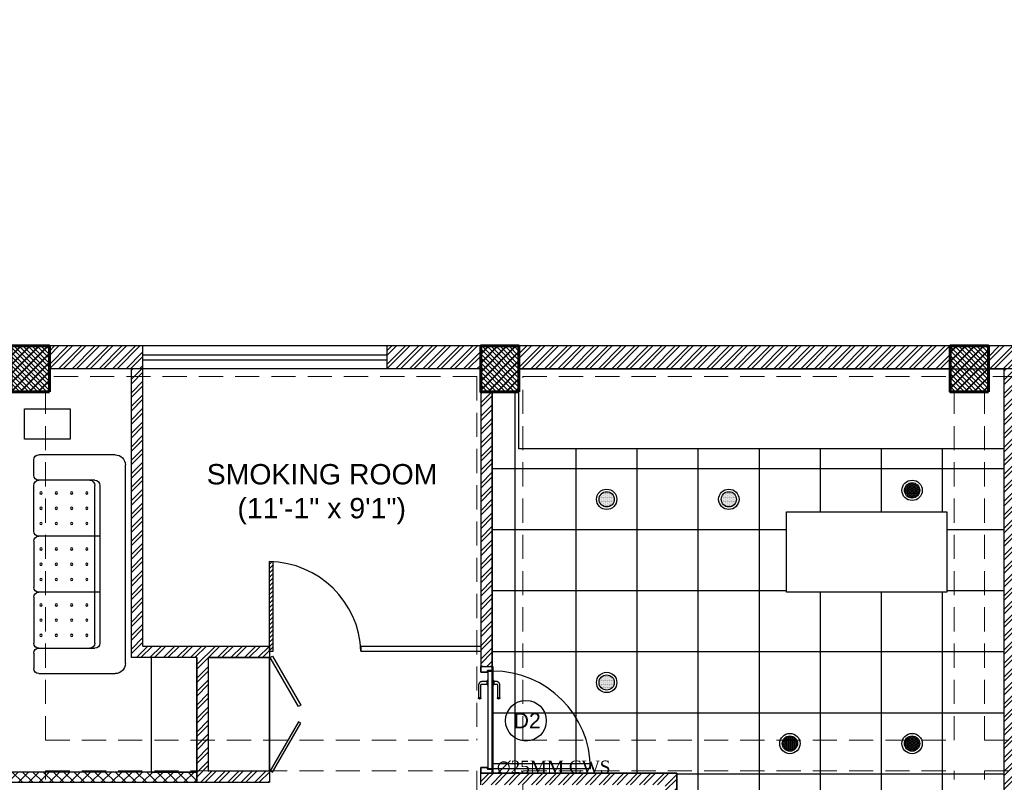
# Model space of a CAD drawing. Header units: inches. Extents: x 113025 to 158499, y 12149 to 30915.
# Tile 131 of 167: x 124874 to 125261, y 29322 to 29621. Entities that reach past the tile are written whole.
import ezdxf

# ---------------------------------------------------------------- set-up
doc = ezdxf.new("R2010")
doc.units = ezdxf.units.IN
doc.header["$MEASUREMENT"] = 0
doc.linetypes.add('HIDDEN', pattern=[0.375, 0.25, -0.125])
doc.layers.add('PD_025_TEXT', color=61, linetype='Continuous')
doc.layers.add('PD_LIGHTING', color=23, linetype='Continuous')
doc.layers.add('PD_BASE', color=8, linetype='Continuous', transparency=0.5)
for name, color, linetype, lineweight in [('PD_COLUMN', 2, 'Continuous', 60), ('PD_DOOR', 42, 'Continuous', 25), ('PD_ELEVATION_03', 80, 'Continuous', 25), ('PD_FIXTURE', 21, 'Continuous', 25), ('PD_HATCH', 45, 'Continuous', 9), ('PP-SPRINKLER PIPE', 1, 'Continuous', 0), ('PP-TEXT', 7, 'Continuous', 40)]:
    doc.layers.add(name, color=color, linetype=linetype, lineweight=lineweight)
doc.styles.add('MtX_Times_New_Roman', font='times.ttf')
doc.styles.get("Standard").update_dxf_attribs({"font": 'arial.ttf', "height": 6})
doc.styles.add('style1', font='arial.ttf', dxfattribs={"height": 500})
pattern_1 = [(45, (268611.2745, 47371.9895), (-1.767766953, 1.767766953), []), (135, (268611.2745, 47371.9895), (-1.767766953, -1.767766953), [])]

# ---------------------------------------------------------------- blocks, each defined once
blk = doc.blocks.new('columns2')
at = {"layer": 'PD_HATCH'}
h = blk.add_hatch(dxfattribs=at)
h.set_pattern_fill('ANSI37', color=256, scale=20)
h.paths.add_polyline_path([(387, -250), (387, -268), (369, -268), (369, -250)])
h.paths.add_polyline_path([(18, 0), (18, -15), (0, -15), (0, 0)])
h.paths.add_polyline_path([(18, -828), (18, -813), (0, -813), (0, -828)])
h.paths.add_polyline_path([(201, -870), (186, -870), (186, -888), (201, -888)])
h.paths.add_polyline_path([(570, -870), (555, -870), (555, -888), (570, -888)])
h.paths.add_polyline_path([(754.5, -870), (739.5, -870), (739.5, -888), (754.5, -888)])
h.paths.add_polyline_path([(934.5, -870), (919.5, -870), (919.5, -888), (934.5, -888)])
h.paths.add_polyline_path([(385.5, -870), (370.5, -870), (370.5, -888), (385.5, -888)])
h.paths.add_polyline_path([(201, 42), (186, 42), (186, 60), (201, 60)])
h.paths.add_polyline_path([(387, -578), (387, -560), (369, -560), (369, -578)])
h.paths.add_polyline_path([(1116, -731.5), (1116, -716.5), (1098, -716.5), (1098, -731.5)])
h.paths.add_polyline_path([(1116, -111.5), (1116, -96.5), (1098, -96.5), (1098, -111.5)])
h.paths.add_polyline_path([(1116, -561.5), (1116, -576.5), (1098, -576.5), (1098, -561.5)])
h.paths.add_polyline_path([(1116, -251.5), (1116, -266.5), (1098, -266.5), (1098, -251.5)])
h.paths.add_polyline_path([(0, -731.5), (0, -716.5), (18, -716.5), (18, -731.5)])
h.paths.add_polyline_path([(0, -111.5), (0, -96.5), (18, -96.5), (18, -111.5)])
h.paths.add_polyline_path([(0, -406.5), (0, -421.5), (18, -421.5), (18, -406.5)])
h.paths.add_polyline_path([(0, -561.5), (0, -576.5), (18, -576.5), (18, -561.5)])
h.paths.add_polyline_path([(0, -251.5), (0, -266.5), (18, -266.5), (18, -251.5)])
h.paths.add_polyline_path([(993, -111.5), (993, -99.5), (984, -99.5), (984, -111.5)])
h.paths.add_polyline_path([(993, -189.5), (993, -201.5), (984, -201.5), (984, -189.5)])
h.paths.add_polyline_path([(903, -111.5), (903, -99.5), (912, -99.5), (912, -111.5)])
h.paths.add_polyline_path([(903, -189.5), (903, -201.5), (912, -201.5), (912, -189.5)])
h.paths.add_polyline_path([(75, -870), (60, -870), (60, -888), (75, -888)])
h.paths.add_polyline_path([(1116, -870), (1101, -870), (1101, -888), (1116, -888)])
h.paths.add_polyline_path([(75, 42), (60, 42), (60, 60), (75, 60)])
h.paths.add_polyline_path([(570, 42), (555, 42), (555, 60), (570, 60)])
h.paths.add_polyline_path([(754.5, 42), (739.5, 42), (739.5, 60), (754.5, 60)])
h.paths.add_polyline_path([(934.5, 42), (919.5, 42), (919.5, 60), (934.5, 60)])
h.paths.add_polyline_path([(385.5, 42), (370.5, 42), (370.5, 60), (385.5, 60)])
h.paths.add_polyline_path([(1116, 42), (1101, 42), (1101, 60), (1116, 60)])
h.paths.add_polyline_path([(738, -250), (738, -268), (756, -268), (756, -250)])
h.paths.add_polyline_path([(756, -578), (756, -560), (738, -560), (738, -578)])
at = {"layer": 'PD_COLUMN'}
for points in [[(201, 42), (186, 42), (186, 60), (201, 60)], [(385.5, 42), (370.5, 42), (370.5, 60), (385.5, 60)], [(570, 42), (555, 42), (555, 60), (570, 60)]]:
    blk.add_lwpolyline(points, close=True, dxfattribs=at)
at = {"layer": 'PD_HATCH', "linetype": 'HIDDEN', "ltscale": 38}
for p, q in [((370.5, 60), (201, 60)), ((385.5, 60), (555, 60)), ((739.5, 60), (570, 60)), ((369, 48), (201, 48)), ((369, 48), (369, -95)), ((387, 48), (555, 48)), ((387, -95), (387, 48)), ((738, 48), (570, 48)), ((199.5, -95), (199.5, 42)), ((556.5, -95), (556.5, 42)), ((568.5, -95), (568.5, 42)), ((199.5, -95), (369, -95)), ((387, -95), (556.5, -95)), ((568.5, -95), (738, -95)), ((199.5, -107), (369, -107)), ((199.5, -253), (199.5, -107)), ((369, -107), (369, -250)), ((387, -250), (387, -107)), ((387, -107), (556.5, -107)), ((556.5, -253), (556.5, -107)), ((568.5, -253), (568.5, -107)), ((568.5, -107), (738, -107))]:
    blk.add_line(p, q, dxfattribs=at)
blk = doc.blocks.new('lgithpnelrt4')
h = blk.add_hatch()
h.set_pattern_fill('DOTS', color=256, scale=5)
h.set_pattern_definition([(0, (-126829, -18216), (0.15625, 0.3125), [0, -0.3125])])
edge = h.paths.add_edge_path()
edge.add_arc((0, 0), 3, 0, 360)
for radius in [4, 3]:
    blk.add_circle((0, 0), radius)
blk = doc.blocks.new('KITCHEN CEILING45')
at = {"layer": 'PD_ELEVATION_03'}
blk.add_lwpolyline([(-201, 305.5), (-190.5, 305.5), (-190.5, 314.5), (-21, 314.5), (-21, 305.5), (-6, 305.5), (-6, 314.5), (0, 314.5), (0, 83.2), (-43.25, 83.2), (-43.25, 78.7), (0, 78.7), (0, 0), (-128.5, 0), (-128.5, 77.75), (-128.5, 78.7), (-85.25, 78.7), (-85.25, 83.2), (-128.5, 83.2), (-128.5, 155.5), (-201, 155.5), (-201, 305.5)], dxfattribs=at)
for points in [[(0, 283), (-190.5, 283), (-190.5, 314.5), (0, 314.5)], [(-85.29, 258.23), (-22.3, 258.23), (-22.3, 226.74), (-85.29, 226.74)]]:
    blk.add_lwpolyline(points, close=True, dxfattribs=at)
at = {"layer": 'PD_FIXTURE'}
for p, q in [((-192, 155.5), (-192, 305.5)), ((-168, 155.5), (-168, 283)), ((-144, 155.5), (-144, 283)), ((-120, 83.2), (-120, 283)), ((-96, 83.2), (-96, 283)), ((-72, 258.23), (-72, 283)), ((-48, 258.23), (-48, 283)), ((-24, 258.23), (-24, 283)), ((0, 275.2), (-201, 275.2)), ((-85.29, 251.2), (-201, 251.2)), ((0, 251.2), (-22.3, 251.2)), ((-85.29, 227.2), (-201, 227.2)), ((-72, 0), (-72, 226.74)), ((-48, 0), (-48, 226.74)), ((-24, 83.2), (-24, 226.74)), ((0, 227.2), (-22.3, 227.2)), ((0, 203.2), (-201, 203.2)), ((0, 179.2), (-201, 179.2)), ((0, 155.2), (-128.5, 155.2)), ((0, 131.2), (-128.5, 131.2)), ((0, 107.2), (-128.5, 107.2)), ((-43.25, 83.2), (-85.25, 83.2)), ((-120, 78.7), (-120, 0)), ((-96, 78.7), (-96, 0)), ((-24, 78.7), (-24, 0)), ((0, 59.2), (-128.5, 59.2)), ((0, 35.2), (-128.5, 35.2)), ((0, 11.2), (-128.5, 11.2))]:
    blk.add_line(p, q, dxfattribs=at)
at = {"layer": 'PD_LIGHTING'}
for p in [(-156, 263.2), (-108, 263.2), (-36, 266.72), (-156, 191.2), (-84, 167.2), (-36, 167.2), (-84, 119.2), (-36, 119.2), (-84, 47.2), (-36, 47.2)]:
    blk.add_blockref('lgithpnelrt4', p, dxfattribs=at)
blk = doc.blocks.new('glassdoor65')
at = {"ltscale": 25}
h = blk.add_hatch(dxfattribs=at)
h.set_pattern_fill('ANSI31', color=251, scale=9.6, angle=180, style=0)
h.set_pattern_definition([(225, (-60563.519, -11827.7423), (0.848528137, -0.848528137), [])])
edge = h.paths.add_edge_path()
edge.add_arc((0, 0), 35.19, 87.6548, 90, ccw=False)
edge.add_line((1.44, 35.16), (1.44, 0))
edge.add_line((1.44, 0), (0, 0))
edge.add_line((0, 0), (0, 35.19))
at = {"color": 251, "ltscale": 25}
for p, q in [((0, 0), (0, 35.19)), ((1.44, 0), (1.44, 35.16)), ((0, 0), (1.44, 0))]:
    blk.add_line(p, q, dxfattribs=at)
blk.add_arc((-0.59, -1.42), 36.62, 2.2238, 89.0791, dxfattribs=at)
blk = doc.blocks.new('door 1')
at = {"layer": 'PD_DOOR', "color": 251}
for p, q in [((159756, 15338), (159696, 15338)), ((159696, 15338), (159696, 15313)), ((159696, 15313), (159696, 15338)), ((159696, 15338), (159756, 15338)), ((159696, 15213), (159696, 15338)), ((159696, 15313), (159698, 15313)), ((159698, 15313), (159696, 15313)), ((159698, 15313), (159698, 15336)), ((159698, 15336), (159754, 15336)), ((159754, 15336), (159698, 15336)), ((159698, 15336), (159698, 15313)), ((159754, 15336), (159754, 15268)), ((159754, 15268), (159754, 15336)), ((159756, 15266), (159756, 15338)), ((159756, 15338), (159756, 15266)), ((160473, 15356), (160473, 15360)), ((160473, 15360), (160473, 15356)), ((160603, 15360), (160473, 15360)), ((160473, 15360), (160473, 15336)), ((160473, 15360), (160473, 15360)), ((160473, 15335), (160473, 15360)), ((160473, 15335), (160473, 15339)), ((160473, 15339), (160473, 15335)), ((160473, 15336), (160473, 15335)), ((160473, 15335), (160603, 15335)), ((160615, 15323), (160615, 15273)), ((160640, 15273), (160640, 15323)), ((160796, 15338), (160736, 15338)), ((160736, 15338), (160736, 15266)), ((160736, 15266), (160736, 15338)), ((160736, 15338), (160796, 15338)), ((160738, 15268), (160738, 15336)), ((160738, 15336), (160794, 15336)), ((160794, 15336), (160738, 15336)), ((160738, 15336), (160738, 15268)), ((160794, 15336), (160794, 15313)), ((160794, 15313), (160794, 15336)), ((160794, 15313), (160796, 15313)), ((160796, 15313), (160794, 15313)), ((160796, 15313), (160796, 15338)), ((160796, 15338), (160796, 15313)), ((160796, 15338), (160796, 15213)), ((159698, 15238), (159696, 15238)), ((159696, 15238), (159696, 15213)), ((159696, 15213), (159696, 15238)), ((159696, 15238), (159698, 15238)), ((159696, 15213), (159741, 15213)), ((159741, 15213), (159696, 15213)), ((159696, 15213), (159744, 15213)), ((159744, 15213), (159696, 15213)), ((159698, 15215), (159698, 15238)), ((159698, 15238), (159698, 15215)), ((159739, 15215), (159698, 15215)), ((159698, 15215), (159739, 15215)), ((159754, 15268), (159739, 15268)), ((159739, 15268), (159739, 15215)), ((159739, 15215), (159739, 15268)), ((159739, 15268), (159754, 15268)), ((159741, 15213), (159741, 15266)), ((159741, 15266), (159756, 15266)), ((159756, 15266), (159741, 15266)), ((159741, 15266), (159741, 15213)), ((160748, 15263), (159744, 15263)), ((159744, 15263), (159744, 15213)), ((160748, 15263), (159744, 15263)), ((159744, 15263), (159744, 15213)), ((159794, 15213), (159744, 15213)), ((159744, 15213), (159744, 14209)), ((159744, 15213), (160748, 15213)), ((159744, 15213), (159794, 15213)), ((159744, 15213), (159794, 15213)), ((159794, 15213), (159744, 15213)), ((159794, 14209), (159794, 15213)), ((159794, 15213), (160748, 15213)), ((159794, 15213), (160748, 15213)), ((160748, 15213), (159794, 15213)), ((160605, 15273), (160605, 15263)), ((160622, 15273), (160605, 15273)), ((160605, 15273), (160622, 15273)), ((160650, 15263), (160605, 15263)), ((160605, 15263), (160650, 15263)), ((160605, 15213), (160605, 15203)), ((160605, 15213), (160650, 15213)), ((160639, 15213), (160605, 15213)), ((160605, 15203), (160650, 15203)), ((160650, 15203), (160605, 15203)), ((160640, 15273), (160615, 15273)), ((160615, 15273), (160622, 15273)), ((160615, 15203), (160615, 15178)), ((160615, 15203), (160640, 15203)), ((160640, 15203), (160615, 15203)), ((160618, 15268), (160618, 15263)), ((160638, 15268), (160618, 15268)), ((160618, 15268), (160638, 15268)), ((160638, 15263), (160618, 15263)), ((160618, 15263), (160638, 15263)), ((160618, 15213), (160618, 15208)), ((160618, 15213), (160638, 15213)), ((160618, 15213), (160618, 15213)), ((160638, 15213), (160618, 15213)), ((160618, 15208), (160638, 15208)), ((160638, 15208), (160618, 15208)), ((160622, 15273), (160625, 15273)), ((160625, 15273), (160628, 15273)), ((160628, 15273), (160631, 15273)), ((160628, 15273), (160650, 15273)), ((160631, 15273), (160634, 15273)), ((160634, 15273), (160640, 15273)), ((160650, 15273), (160634, 15273)), ((160638, 15263), (160638, 15268)), ((160638, 15208), (160638, 15213)), ((160650, 15213), (160639, 15213)), ((160640, 15178), (160640, 15203)), ((160650, 15263), (160650, 15273)), ((160650, 15203), (160650, 15213)), ((160736, 15266), (160751, 15266)), ((160751, 15266), (160736, 15266)), ((160753, 15268), (160738, 15268)), ((160738, 15268), (160753, 15268)), ((160748, 15213), (160748, 15263)), ((160748, 15263), (160748, 15213)), ((160748, 15213), (160796, 15213)), ((160796, 15213), (160748, 15213)), ((160751, 15266), (160751, 15213)), ((160751, 15213), (160751, 15266)), ((160751, 15213), (160796, 15213)), ((160796, 15213), (160751, 15213)), ((160753, 15215), (160753, 15268)), ((160753, 15268), (160753, 15215)), ((160794, 15215), (160753, 15215)), ((160753, 15215), (160794, 15215)), ((160796, 15238), (160794, 15238)), ((160794, 15238), (160794, 15215)), ((160794, 15215), (160794, 15238)), ((160794, 15238), (160796, 15238)), ((160796, 15213), (160796, 15238)), ((160796, 15238), (160796, 15213)), ((160473, 15165), (160473, 15161)), ((160473, 15161), (160473, 15165)), ((160603, 15165), (160473, 15165)), ((160473, 15165), (160473, 15141)), ((160473, 15165), (160473, 15165)), ((160473, 15140), (160473, 15165)), ((160473, 15144), (160473, 15140)), ((160473, 15140), (160473, 15144)), ((160473, 15141), (160473, 15140)), ((160473, 15140), (160603, 15140)), ((159744, 14209), (159794, 14209))]:
    blk.add_line(p, q, dxfattribs=at)
at = {"layer": 'PD_DOOR', "color": 251, "flags": 128}
for points in [[(160460, 15348), (160460, 15348), (160460, 15349), (160461, 15349), (160461, 15350), (160461, 15350), (160461, 15351), (160461, 15351), (160461, 15352), (160461, 15352), (160461, 15353), (160462, 15353), (160462, 15353), (160462, 15354), (160462, 15354), (160463, 15355), (160463, 15355), (160463, 15356), (160464, 15356), (160464, 15356), (160464, 15357), (160465, 15357), (160465, 15357), (160465, 15358), (160466, 15358), (160466, 15358), (160467, 15358), (160467, 15359), (160467, 15359), (160468, 15359), (160468, 15359), (160469, 15359), (160469, 15360), (160470, 15360), (160470, 15360), (160471, 15360), (160471, 15360), (160472, 15360), (160472, 15360), (160473, 15360), (160473, 15360)], [(160473, 15335), (160472, 15335), (160472, 15335), (160471, 15335), (160471, 15335), (160470, 15335), (160470, 15336), (160469, 15336), (160469, 15336), (160469, 15336), (160468, 15336), (160468, 15336), (160467, 15337), (160467, 15337), (160466, 15337), (160466, 15337), (160465, 15338), (160465, 15338), (160465, 15338), (160464, 15339), (160464, 15339), (160464, 15339), (160463, 15340), (160463, 15340), (160463, 15340), (160462, 15341), (160462, 15341), (160462, 15342), (160462, 15342), (160461, 15343), (160461, 15343), (160461, 15344), (160461, 15344), (160461, 15345), (160461, 15345), (160461, 15346), (160461, 15346), (160460, 15347), (160460, 15347), (160460, 15348), (160460, 15348)], [(160640, 15323), (160640, 15324), (160640, 15326), (160640, 15327), (160640, 15329), (160640, 15330), (160639, 15332), (160639, 15333), (160639, 15334), (160638, 15336), (160637, 15337), (160637, 15339), (160636, 15340), (160635, 15341), (160635, 15343), (160634, 15344), (160633, 15345), (160632, 15346), (160631, 15347), (160630, 15348), (160629, 15350), (160628, 15351), (160627, 15352), (160626, 15352), (160624, 15353), (160623, 15354), (160622, 15355), (160621, 15356), (160619, 15356), (160618, 15357), (160617, 15358), (160615, 15358), (160614, 15359), (160612, 15359), (160611, 15359), (160609, 15360), (160608, 15360), (160606, 15360), (160605, 15360), (160603, 15360), (160603, 15360)], [(160603, 15335), (160603, 15335), (160604, 15335), (160604, 15335), (160605, 15335), (160605, 15335), (160606, 15335), (160606, 15335), (160607, 15335), (160607, 15334), (160608, 15334), (160608, 15334), (160609, 15334), (160609, 15333), (160610, 15333), (160610, 15333), (160610, 15333), (160611, 15332), (160611, 15332), (160612, 15332), (160612, 15331), (160612, 15331), (160613, 15331), (160613, 15330), (160613, 15330), (160613, 15329), (160614, 15329), (160614, 15329), (160614, 15328), (160614, 15328), (160615, 15327), (160615, 15327), (160615, 15326), (160615, 15326), (160615, 15325), (160615, 15325), (160615, 15324), (160615, 15324), (160615, 15323), (160615, 15323), (160615, 15323)], [(160460, 15153), (160460, 15153), (160460, 15154), (160461, 15154), (160461, 15155), (160461, 15155), (160461, 15156), (160461, 15156), (160461, 15157), (160461, 15157), (160461, 15158), (160462, 15158), (160462, 15158), (160462, 15159), (160462, 15159), (160463, 15160), (160463, 15160), (160463, 15161), (160464, 15161), (160464, 15161), (160464, 15162), (160465, 15162), (160465, 15162), (160465, 15163), (160466, 15163), (160466, 15163), (160467, 15163), (160467, 15164), (160467, 15164), (160468, 15164), (160468, 15164), (160469, 15164), (160469, 15165), (160470, 15165), (160470, 15165), (160471, 15165), (160471, 15165), (160472, 15165), (160472, 15165), (160473, 15165), (160473, 15165)], [(160473, 15140), (160472, 15140), (160472, 15140), (160471, 15140), (160471, 15140), (160470, 15140), (160470, 15141), (160469, 15141), (160469, 15141), (160469, 15141), (160468, 15141), (160468, 15141), (160467, 15142), (160467, 15142), (160466, 15142), (160466, 15142), (160465, 15143), (160465, 15143), (160465, 15143), (160464, 15144), (160464, 15144), (160464, 15144), (160463, 15145), (160463, 15145), (160463, 15145), (160462, 15146), (160462, 15146), (160462, 15147), (160462, 15147), (160461, 15148), (160461, 15148), (160461, 15149), (160461, 15149), (160461, 15150), (160461, 15150), (160461, 15151), (160461, 15151), (160460, 15152), (160460, 15152), (160460, 15153), (160460, 15153)], [(160603, 15140), (160604, 15140), (160606, 15140), (160607, 15140), (160609, 15141), (160610, 15141), (160612, 15141), (160613, 15142), (160615, 15142), (160616, 15143), (160618, 15143), (160619, 15144), (160620, 15144), (160622, 15145), (160623, 15146), (160624, 15147), (160625, 15148), (160627, 15148), (160628, 15149), (160629, 15150), (160630, 15152), (160631, 15153), (160632, 15154), (160633, 15155), (160634, 15156), (160634, 15157), (160635, 15159), (160636, 15160), (160637, 15161), (160637, 15163), (160638, 15164), (160638, 15165), (160639, 15167), (160639, 15168), (160640, 15170), (160640, 15171), (160640, 15173), (160640, 15174), (160640, 15176), (160640, 15177), (160640, 15178)], [(160615, 15178), (160615, 15177), (160615, 15177), (160615, 15176), (160615, 15176), (160615, 15175), (160615, 15175), (160615, 15174), (160615, 15174), (160615, 15173), (160614, 15173), (160614, 15172), (160614, 15172), (160614, 15171), (160614, 15171), (160613, 15171), (160613, 15170), (160613, 15170), (160612, 15169), (160612, 15169), (160612, 15169), (160611, 15168), (160611, 15168), (160611, 15168), (160610, 15167), (160610, 15167), (160609, 15167), (160609, 15167), (160608, 15166), (160608, 15166), (160607, 15166), (160607, 15166), (160607, 15166), (160606, 15166), (160606, 15165), (160605, 15165), (160605, 15165), (160604, 15165), (160604, 15165), (160603, 15165), (160603, 15165)]]:
    blk.add_lwpolyline(points, dxfattribs=at)
at = {"layer": 'PD_DOOR', "color": 251}
blk.add_arc((159744, 15213), 1004, 270, 0, dxfattribs=at)
blk = doc.blocks.new('DOOR1')
at = {"color": 251, "xscale": 0.03818181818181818, "yscale": 0.03818181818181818, "zscale": 0.03818181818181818, "rotation": 90}
blk.add_blockref('door 1', (-2370.94, -8406.75), dxfattribs=at)
blk = doc.blocks.new('3SEATER445')
at = {"color": 251}
for p, q in [((-31.85, 36), (-37.85, 36)), ((-9.85, 36), (-27.85, 36)), ((-5.85, 36), (12.15, 36)), ((16.15, 36), (34.15, 36)), ((38.15, 36), (44.15, 36)), ((-39.85, 4), (-39.85, 34)), ((-29.85, 12), (-29.85, 34)), ((-7.85, 10), (-7.85, 34)), ((14.15, 10), (14.15, 34)), ((36.15, 34), (36.15, 12)), ((46.15, 34), (46.15, 4)), ((34.15, 12), (-27.85, 12)), ((-27.85, 10), (34.15, 10)), ((42.15, 0), (-35.85, 0))]:
    blk.add_line(p, q, dxfattribs=at)
for centre in [(-24.85, 33.14), (-18.85, 33.14), (-12.85, 33.14), (-2.85, 33.14), (3.15, 33.14), (9.15, 33.14), (19.15, 33.14), (25.15, 33.14), (31.15, 33.14), (-24.85, 27.14), (-18.85, 27.14), (-12.85, 27.14), (-2.85, 27.14), (3.15, 27.14), (9.15, 27.14), (19.15, 27.14), (25.15, 27.14), (31.15, 27.14), (-24.85, 21.14), (-18.85, 21.14), (-12.85, 21.14), (-2.85, 21.14), (3.15, 21.14), (9.15, 21.14), (19.15, 21.14), (25.15, 21.14), (31.15, 21.14), (-24.85, 15.14), (-18.85, 15.14), (-12.85, 15.14), (-2.85, 15.14), (3.15, 15.14), (9.15, 15.14), (19.15, 15.14), (25.15, 15.14), (31.15, 15.14)]:
    blk.add_circle(centre, 0.442, dxfattribs=at)
for centre, radius, start, end in [((-37.85, 34), 2, 90, 180), ((-31.85, 34), 2, 0, 90), ((-27.85, 34), 2, 90, 180), ((-9.85, 34), 2, 0, 90), ((-5.85, 34), 2, 90, 180), ((12.15, 34), 2, 0, 90), ((16.15, 34), 2, 90, 180), ((34.15, 34), 2, 360, 90), ((38.15, 34), 2, 90, 180), ((44.15, 34), 2, 360, 90), ((-27.85, 14), 2, 180, 270), ((-27.85, 12), 2, 180, 270), ((34.15, 14), 2, 270, 0), ((34.15, 12), 2, 270, 0), ((-35.85, 4), 4, 180, 270), ((42.15, 4), 4, 270, 360)]:
    blk.add_arc(centre, radius, start, end, dxfattribs=at)
blk = doc.blocks.new('FIRST FLOOR AR PLAN')
at = {"layer": 'PD_BASE'}
h = blk.add_hatch(dxfattribs=at)
h.set_pattern_fill('ANSI32', color=256, scale=10)
h.set_pattern_definition([(45, (123173.841, 20768.249), (-2.65165, 2.65165), []), (45, (123175.6088, 20768.249), (-2.65165, 2.65165), [])])
h.paths.add_polyline_path([(123176.99, 20811), (123167.99, 20811), (123167.99, 20729.5), (123176.99, 20729.5)])
h.paths.add_polyline_path([(123538.49, 20663.5), (123368.99, 20663.5), (123368.99, 20654.5), (123538.49, 20654.5)])
h.paths.add_polyline_path([(123722.99, 20663.5), (123553.49, 20663.5), (123553.49, 20654.5), (123722.99, 20654.5)])
h.paths.add_polyline_path([(123176.99, 21527.5), (123167.99, 21527.5), (123167.99, 21446), (123176.99, 21446)])
h.paths.add_polyline_path([(123176.99, 21431), (123167.99, 21431), (123167.99, 21291), (123176.99, 21291)])
h.paths.add_polyline_path([(123176.99, 21276), (123167.99, 21276), (123167.99, 21136), (123176.99, 21136)])
h.paths.add_polyline_path([(123176.99, 21121), (123167.99, 21121), (123167.99, 20981), (123176.99, 20981)])
h.paths.add_polyline_path([(123176.99, 20966), (123167.99, 20966), (123167.99, 20826), (123176.99, 20826)])
h.paths.add_polyline_path([(124268.99, 21602.5), (124102.49, 21602.5), (124102.49, 21593.5), (124268.99, 21593.5)])
h.paths.add_polyline_path([(124087.49, 21602.5), (123922.49, 21602.5), (123922.49, 21593.5), (124087.49, 21593.5)])
h.paths.add_polyline_path([(123907.49, 21602.5), (123737.99, 21602.5), (123737.99, 21593.5), (123907.49, 21593.5)])
h.paths.add_polyline_path([(123722.99, 21602.5), (123553.49, 21602.5), (123553.49, 21593.5), (123722.99, 21593.5)])
h.paths.add_polyline_path([(123353.99, 21602.5), (123242.99, 21602.5), (123242.99, 21593.5), (123353.99, 21593.5)])
h.paths.add_polyline_path([(123227.99, 21602.5), (123167.99, 21602.5), (123167.99, 21542.5), (123176.99, 21542.5), (123176.99, 21593.5), (123227.99, 21593.5)])
h.paths.add_polyline_path([(123176.99, 20714.5), (123167.99, 20714.5), (123167.99, 20654.5), (123227.99, 20654.5), (123227.99, 20663.5), (123176.99, 20663.5)])
h.paths.add_polyline_path([(123353.99, 20663.5), (123242.99, 20663.5), (123242.99, 20654.5), (123353.99, 20654.5)])
h.paths.add_polyline_path([(123762.74, 20663.5), (123737.99, 20663.5), (123737.99, 20654.5), (123762.74, 20654.5)])
h.paths.add_polyline_path([(123907.49, 20663.5), (123882.74, 20663.5), (123882.74, 20654.5), (123907.49, 20654.5)])
h.paths.add_polyline_path([(123944.99, 20663.5), (123922.49, 20663.5), (123922.49, 20654.5), (123944.99, 20654.5)])
h.paths.add_polyline_path([(124087.49, 20663.5), (124064.99, 20663.5), (124064.99, 20654.5), (124087.49, 20654.5)])
h.paths.add_polyline_path([(124124.99, 20663.5), (124102.49, 20663.5), (124102.49, 20654.5), (124124.99, 20654.5)])
h.paths.add_polyline_path([(124268.99, 20663.5), (124244.99, 20663.5), (124244.99, 20654.5), (124268.99, 20654.5)])
h.paths.add_polyline_path([(124283.99, 20672.5), (124274.99, 20672.5)])
h.paths.add_polyline_path([(124283.99, 20811), (124274.99, 20811), (124274.99, 20672.5), (124283.99, 20672.5)])
h.paths.add_polyline_path([(124283.99, 20966), (124274.99, 20966), (124274.99, 20826), (124283.99, 20826)])
h.paths.add_polyline_path([(124283.99, 21276), (124274.99, 21276), (124274.99, 20981), (124283.99, 20981)])
h.paths.add_polyline_path([(124283.99, 21584.5), (124274.99, 21584.5), (124274.99, 21446), (124283.99, 21446)])
h.paths.add_polyline_path([(124265.99, 21443), (124160.99, 21443), (124160.99, 21434), (124265.99, 21434)])
h.paths.add_polyline_path([(124160.99, 21431), (124151.99, 21431), (124151.99, 21353), (124160.99, 21353)])
h.paths.add_polyline_path([(124151.99, 21443), (124079.99, 21443), (124079.99, 21434), (124151.99, 21434)])
h.paths.add_polyline_path([(124079.99, 21431), (124070.99, 21431), (124070.99, 21353), (124079.99, 21353)])
h.paths.add_polyline_path([(124070.99, 21443), (123989.99, 21443), (123989.99, 21341), (124016.99, 21341), (124016.99, 21350), (123998.99, 21350), (123998.99, 21434), (124070.99, 21434)])
h.paths.add_polyline_path([(124070.99, 21350), (124052.99, 21350), (124052.99, 21341), (124070.99, 21341)], flags=17)
h.paths.add_polyline_path([(124097.99, 21350), (124079.99, 21350), (124079.99, 21341), (124097.99, 21341)])
h.paths.add_polyline_path([(124151.99, 21350), (124133.99, 21350), (124133.99, 21341), (124151.99, 21341)])
h.paths.add_polyline_path([(124160.99, 21341), (124151.99, 21341), (124151.99, 21278), (124160.99, 21278)])
h.paths.add_polyline_path([(124283.99, 21292), (124274.99, 21292), (124274.99, 21291), (124283.99, 21291)])
h.paths.add_polyline_path([(124283.99, 21431), (124274.99, 21431), (124274.99, 21412), (124283.99, 21412)])
h.paths.add_polyline_path([(123405.74, 21593.5), (123405.74, 21602.5), (123368.99, 21602.5), (123368.99, 21593.5)])
h.paths.add_polyline_path([(123501.74, 21602.5), (123501.74, 21593.5), (123538.49, 21593.5), (123538.49, 21602.5)])
h = blk.add_hatch(dxfattribs=at)
h.set_pattern_fill('ANSI37', color=256, scale=20)
h.set_pattern_definition(pattern_1)
h.paths.add_polyline_path([(123368.99, 21602.5), (123353.99, 21602.5), (123353.99, 21584.5), (123368.99, 21584.5)])
h = blk.add_hatch(dxfattribs=at)
h.set_pattern_fill('ANSI37', color=256, scale=20)
h.set_pattern_definition(pattern_1)
h.paths.add_polyline_path([(123553.49, 21602.5), (123538.49, 21602.5), (123538.49, 21584.5), (123553.49, 21584.5)])
h = blk.add_hatch(dxfattribs=at)
h.set_pattern_fill('ANSI37', color=256, scale=20)
h.set_pattern_definition(pattern_1)
h.paths.add_polyline_path([(123737.99, 21602.5), (123722.99, 21602.5), (123722.99, 21584.5), (123737.99, 21584.5)])
h = blk.add_hatch(dxfattribs=at)
h.set_pattern_fill('ANSI32', color=256, scale=10)
h.set_pattern_definition([(45, (123430.9047, 21453.9703), (-2.65165, 2.65165), []), (45, (123432.6724, 21453.9703), (-2.65165, 2.65165), [])])
h.paths.add_polyline_path([(123431.44, 21480), (123426.94, 21480), (123426.94, 21431), (123455.44, 21431), (123455.44, 21435.5), (123431.44, 21435.5)])
h.paths.add_polyline_path([(123401.24, 21480), (123455.44, 21480), (123455.44, 21484.5), (123405.74, 21484.5), (123405.74, 21593.5), (123401.24, 21593.5)])
h = blk.add_hatch(dxfattribs=at)
h.set_pattern_fill('ANSI32', color=256, scale=10)
h.set_pattern_definition([(45, (123733.2206, 21360.1165), (-2.65165, 2.65165), []), (45, (123734.9884, 21360.1165), (-2.65165, 2.65165), [])])
h.paths.add_polyline_path([(123743.99, 21362.2), (123700.74, 21362.2), (123700.74, 21357.7), (123743.99, 21357.7)])
h.paths.add_polyline_path([(123658.74, 21362.2), (123615.49, 21362.2), (123615.49, 21357.7), (123658.74, 21357.7)], flags=17)
h.paths.add_polyline_path([(123743.99, 21279), (123743.99, 21274.5), (123905.99, 21274.5), (123905.99, 21279), (123752.99, 21279), (123752.99, 21368.5), (123812.99, 21368.5), (123812.99, 21344.5), (123817.49, 21344.5), (123817.49, 21368.5), (123896.99, 21368.5), (123896.99, 21340.5), (123901.49, 21340.5), (123901.49, 21499.5), (123905.99, 21499.5), (123905.99, 21504), (123896.99, 21504), (123896.99, 21377.5), (123752.99, 21377.5), (123752.99, 21593.5), (123743.99, 21593.5)])
h.paths.add_polyline_path([(123688.49, 21269.56), (123692.99, 21269.56), (123692.99, 21274.5), (123701.99, 21274.5), (123701.99, 21279), (123615.49, 21279), (123615.49, 21434.5), (123538.49, 21434.5), (123538.49, 21430), (123610.99, 21430), (123610.99, 21279), (123554.99, 21279), (123554.99, 21274.5), (123688.49, 21274.5)])
h = blk.add_hatch(dxfattribs=at)
h.set_pattern_fill('ANSI32', color=256, scale=10)
h.set_pattern_definition([(45, (150297.4604, 39481.8853), (-2.65165043, 2.65165043), []), (45, (150299.228, 39481.8853), (-2.65165043, 2.65165043), [])])
h.paths.add_polyline_path([(123542.99, 21584.5), (123538.49, 21584.5), (123538.49, 21476.5), (123542.99, 21476.5)])
h = blk.add_hatch(dxfattribs=at)
h.set_pattern_fill('ANSI37', color=256, scale=23)
h.set_pattern_definition([(45, (-7500, 3250.0715), (-2.032931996, 2.032931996), []), (135, (-7500, 3250.0715), (-2.032931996, -2.032931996), [])])
h.paths.add_polyline_path([(123276.98, 21435), (123185.99, 21435), (123185.99, 21431), (123276.98, 21431)])
h.paths.add_polyline_path([(123426.94, 21431), (123426.94, 21435), (123336.92, 21435), (123336.92, 21431)])
at = {"layer": 'PD_BASE', "lineweight": 30}
for p, q in [((123405.74, 21602.5), (123167.99, 21602.5)), ((123405.74, 21593.5), (123405.74, 21602.5)), ((124283.99, 21602.5), (123501.74, 21602.5)), ((123501.74, 21593.5), (123501.74, 21602.5)), ((123405.74, 21593.5), (123368.99, 21593.5)), ((123401.24, 21480), (123401.24, 21593.5)), ((123405.74, 21484.5), (123405.74, 21593.5)), ((123538.49, 21593.5), (123501.74, 21593.5)), ((123722.99, 21593.5), (123553.49, 21593.5)), ((123907.49, 21593.5), (123737.99, 21593.5)), ((123538.49, 21584.5), (123538.49, 21476.5)), ((123542.99, 21584.5), (123542.99, 21476.5)), ((123401.24, 21480), (123401.24, 21484.5)), ((123405.74, 21484.5), (123455.44, 21484.5)), ((123455.44, 21484.5), (123455.44, 21480)), ((123426.94, 21480), (123401.24, 21480)), ((123538.49, 21476.5), (123542.99, 21476.5))]:
    blk.add_line(p, q, dxfattribs=at)
at = {"layer": 'PD_BASE'}
for p, q in [((123501.74, 21602.5), (123405.74, 21602.5)), ((123405.74, 21599), (123501.74, 21599)), ((123405.74, 21597), (123501.74, 21597)), ((123501.74, 21593.5), (123405.74, 21593.5)), ((123491.44, 21484.5), (123538.49, 21484.5)), ((123491.44, 21484.5), (123491.44, 21482.5)), ((123491.44, 21482.5), (123538.49, 21482.5)), ((123426.94, 21480), (123426.94, 21431)), ((123431.44, 21480), (123431.44, 21435.5)), ((123431.44, 21480), (123455.44, 21480)), ((123455.44, 21480), (123455.44, 21435.5)), ((123431.44, 21435.5), (123455.44, 21435.5)), ((123455.44, 21435.5), (123455.44, 21431)), ((123426.94, 21431), (123455.44, 21431))]:
    blk.add_line(p, q, dxfattribs=at)
for points in [[(123368.99, 21584.5), (123353.99, 21584.5), (123353.99, 21602.5), (123368.99, 21602.5)], [(123553.49, 21584.5), (123538.49, 21584.5), (123538.49, 21602.5), (123553.49, 21602.5)], [(123737.99, 21584.5), (123722.99, 21584.5), (123722.99, 21602.5), (123737.99, 21602.5)], [(123359.15, 21577.82), (123377.15, 21577.82), (123377.15, 21565.82), (123359.15, 21565.82)], [(123426.94, 21480), (123408.94, 21480), (123408.94, 21435), (123426.94, 21435)], [(123455.44, 21480), (123431.44, 21480), (123431.44, 21435.5), (123455.44, 21435.5)], [(123467.78, 21461.23), (123466.91, 21460.73), (123455.78, 21480), (123456.65, 21480.5)], [(123467.78, 21454.27), (123466.91, 21454.77), (123455.78, 21435.5), (123456.65, 21435)], [(123336.91, 21431), (123426.94, 21431), (123426.94, 21435), (123336.91, 21435)]]:
    blk.add_lwpolyline(points, close=True, dxfattribs=at)
at = {"layer": 'PD_BASE', "lineweight": 30}
for points in [[(123905.99, 21279), (123752.99, 21279), (123752.99, 21368.5), (123812.99, 21368.5), (123812.99, 21344.5), (123817.49, 21344.5), (123817.49, 21368.5), (123896.99, 21368.5), (123896.99, 21340.5), (123901.49, 21340.5), (123901.49, 21499.5), (123905.99, 21499.5), (123905.99, 21504), (123896.99, 21504), (123896.99, 21377.5), (123752.99, 21377.5), (123752.99, 21593.5), (123743.99, 21593.5), (123743.99, 21279), (123743.99, 21279)], [(123538.49, 21430), (123538.49, 21434.5), (123615.49, 21434.5), (123615.49, 21279)]]:
    blk.add_lwpolyline(points, dxfattribs=at)
at = {"layer": 'PD_BASE'}
blk.add_circle((123556.26, 21455.17), 8, dxfattribs=at)
blk.add_blockref('KITCHEN CEILING45', (123743.99, 21279))
at = {"layer": 'PD_BASE', "xscale": -1, "rotation": 89.99999999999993}
blk.add_blockref('3SEATER445', (123398.84, 21519.84), dxfattribs=at)
at = {"layer": 'PD_BASE', "ltscale": 25}
for name, p in [('glassdoor65', (123455.44, 21482.5)), ('DOOR1', (126495.05, 23743.77))]:
    blk.add_blockref(name, p, dxfattribs=at)
at = {"layer": 'PD_COLUMN'}
blk.add_blockref('columns2', (123167.99, 21542.5), dxfattribs=at)
at = {"layer": 'PD_BASE', "insert": (123394.01, 21556.06), "char_height": 8, "width": 162.9076, "attachment_point": 1, "style": 'style1'}
blk.add_mtext('\\pi36.802;SMOKING ROOM\\P\\pi48.873;(11\'-1" x 9\'1")', dxfattribs=at)
at = {"layer": 'PD_BASE', "insert": (123551.39, 21458.21), "char_height": 6, "width": 47.1418, "attachment_point": 1}
blk.add_mtext('D2', dxfattribs=at)

msp = doc.modelspace()

# ---------------------------------------------------------------- block references
at = {"layer": 'PD_025_TEXT'}
msp.add_blockref('FIRST FLOOR AR PLAN', (1516.78, 7890.65), dxfattribs=at)

# ---------------------------------------------------------------- next in the draw order: linework, layer by layer
at = {"layer": 'PP-SPRINKLER PIPE'}
msp.add_circle((124551.24, 29172.99), 1741.72, dxfattribs=at)

# ---------------------------------------------------------------- next in the draw order: texts
at = {"layer": 'PP-TEXT', "style": 'MtX_Times_New_Roman'}
msp.add_text('∅25MM CWS ', height=5, dxfattribs=at).set_placement((125061.61, 29325.15))

doc.saveas('drawing.dxf')
